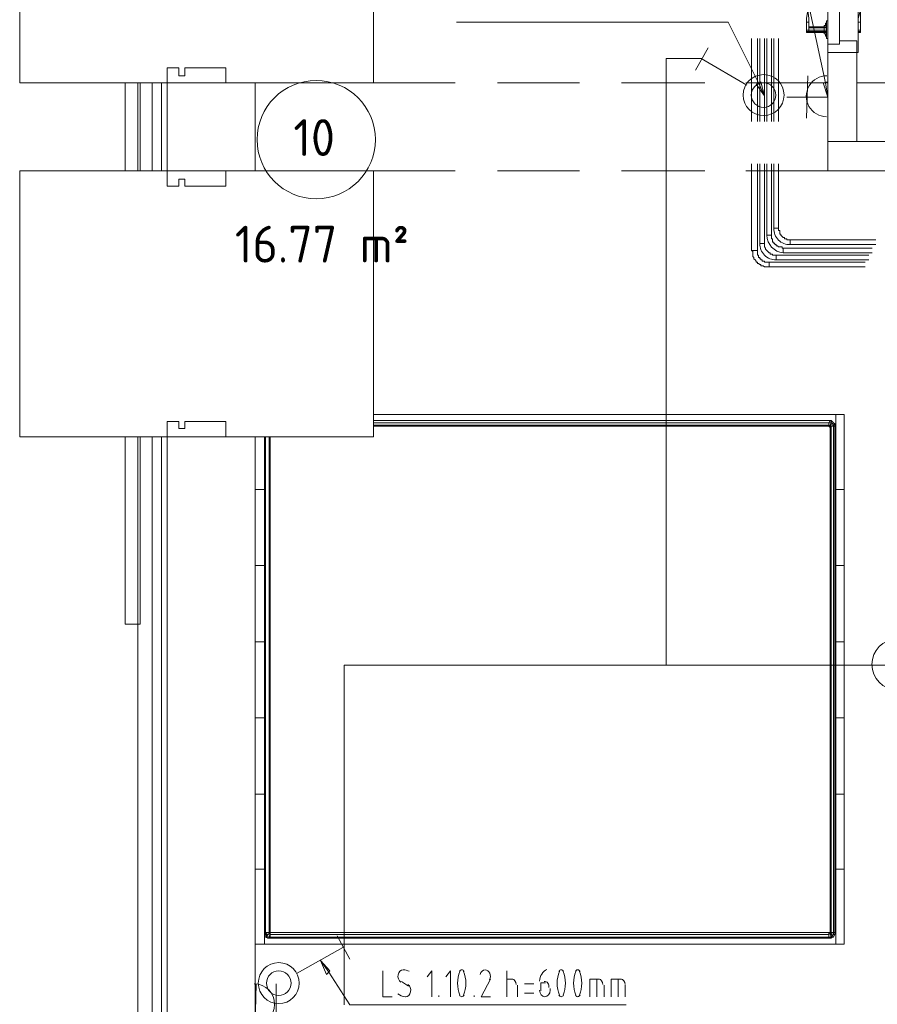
# Model space of a CAD drawing. Header units: millimetres. Extents: x 413 to 305578, y 115 to 38116.
# Tile 126 of 194: x 98678 to 101593, y 10610 to 13954. Entities that reach past the tile are written whole.
import ezdxf

# ---------------------------------------------------------------- set-up
doc = ezdxf.new("R2010")
doc.units = ezdxf.units.MM
for name, color, linetype in [('PDF _0', 1, 'Continuous'), ('PDF _PD-Socket', 1, 'Continuous'), ('PDF _PD-Socket Text', 1, 'Continuous'), ('PDF _Текст', 7, 'Continuous'), ('PDF$_59-60$-$Floor$Plan$-$В_Этаж$02_Сводный$A-AREA-IDEN', 2, 'Continuous')]:
    doc.layers.add(name, color=color, linetype=linetype)
for name, color, linetype, true_color in [('PDF _PD-Lighting', 7, 'Continuous', 0xb80000), ('PDF _PD-Switches', 7, 'Continuous', 0x37dd00), ('PDF$_59-60$-$Floor$Plan$-$В_Этаж$02_Сводный$A-DETL-MBND', 7, 'Continuous', 0xdd3700), ('PDF$_V$line_ifc_RVT-1-В_Этаж$02_Сводный$A-DETL-MBND', 7, 'Continuous', 0xbababa), ('PDF$_V$line_ifc_RVT-1-В_Этаж$02_Сводный$A-DOOR', 7, 'Continuous', 0xbababa), ('PDF$_V$line_ifc_RVT-1-В_Этаж$02_Сводный$A-GENM', 7, 'Continuous', 0xdd6e6e), ('PDF$_V$line_ifc_RVT-1-В_Этаж$02_Сводный$A-PART', 7, 'Continuous', 0xdcdcdc), ('PDF$_V$line_ifc_RVT-1-В_Этаж$02_Сводный$A-WALL', 7, 'Continuous', 0xdcdcdc), ('PDF$_V$line_ifc_RVT-1-В_Этаж$02_Сводный$I-FURN', 7, 'Continuous', 0xbababa)]:
    doc.layers.add(name, color=color, linetype=linetype, true_color=true_color)
doc.styles.add('PDF GOST Common', font='GOST_Common.ttf')

msp = doc.modelspace()

# ---------------------------------------------------------------- linework, layer by layer
at = {"layer": 'PDF _0', "lineweight": 0}
msp.add_lwpolyline([(101416, 13739.5), (101340.3, 14093.6), (101240.9, 14093.6), (100472.9, 14093.6)], dxfattribs=at)
at = {"layer": 'PDF _0', "color": 82, "lineweight": 0, "true_color": 0x37dd00}
for points in [[(101189.1, 13739.5), (101085.7, 13946.4), (100986.2, 13946.4), (100162.5, 13946.4)], [(99728.8, 10719.3), (99800.4, 10607.8), (99899.9, 10607.8), (100739.5, 10607.8)]]:
    msp.add_lwpolyline(points, dxfattribs=at)
at = {"layer": 'PDF _PD-Lighting', "lineweight": 0}
for points in [[(100994.2, 13823), (100874.8, 13823), (100874.8, 11761.8), (101662.7, 11761.8)], [(100874.8, 11761.8), (99780.5, 11761.8), (99780.5, 10798.8)]]:
    msp.add_lwpolyline(points, dxfattribs=at)
msp.add_circle((101659.7, 11764.3), 85.6, dxfattribs=at)
at = {"layer": 'PDF _PD-Socket', "lineweight": 0}
for points in [[(101356.3, 13763.3), (101352.3, 13620.1)], [(101423.9, 13763.3), (101423.9, 13620.1)], [(101423.9, 13691.7), (101284.6, 13691.7)], [(99478.1, 10540.2), (99482.1, 10679.5)], [(99549.7, 10536.2), (99549.7, 10679.5)]]:
    msp.add_lwpolyline(points, dxfattribs=at)
for centre, start, end in [((101420.9, 13694.3), 89.5264, 269.5264), ((99475, 10610.3), 269.5264, 89.5264)]:
    msp.add_arc(centre, 69.6, start, end, dxfattribs=at)
at = {"layer": 'PDF _PD-Socket Text', "lineweight": 0}
msp.add_lwpolyline([(101423.9, 13743.4), (101423.9, 13691.7), (101408, 13739.5)], close=True, dxfattribs=at)
msp.add_lwpolyline([(101423.9, 13691.7), (101416, 13739.5)], dxfattribs=at)
at = {"layer": 'PDF _PD-Switches', "lineweight": 0}
for points in [[(100974.3, 13783.2), (101018, 13858.8)], [(101149.3, 13731.5), (100994.2, 13823)], [(101209, 13695.7), (101189.1, 13739.5)], [(99800.4, 10763), (99756.6, 10842.6)], [(99621.3, 10715.3), (99776.5, 10802.8)], [(99700.9, 10759), (99728.8, 10719.3)], [(99911.8, 10723.2), (99911.8, 10635.7), (99943.6, 10635.7)], [(100078.9, 10635.7), (100078.9, 10723.2), (100063, 10703.3)], [(100142.6, 10635.7), (100142.6, 10723.2), (100126.7, 10703.3)], [(100333.6, 10635.7), (100333.6, 10723.2)], [(99975.5, 10687.4), (99999.4, 10671.5)], [(100277.9, 10695.4), (100246.1, 10635.7), (100277.9, 10635.7)], [(100333.6, 10695.4), (100353.5, 10695.4)], [(100369.4, 10675.5), (100369.4, 10635.7)], [(100425.1, 10679.5), (100393.3, 10679.5)], [(100464.9, 10683.4), (100449, 10683.4), (100449, 10655.6)], [(100616.1, 10635.7), (100616.1, 10695.4), (100648, 10695.4)], [(100640, 10635.7), (100640, 10695.4)], [(100663.9, 10675.5), (100663.9, 10635.7)], [(100687.8, 10635.7), (100687.8, 10695.4), (100723.6, 10695.4)], [(100711.6, 10635.7), (100711.6, 10695.4)], [(100735.5, 10675.5), (100735.5, 10635.7)], [(100102.8, 10635.7), (100102.8, 10639.7)], [(100222.2, 10635.7), (100222.2, 10639.7)], [(100393.3, 10647.6), (100425.1, 10647.6)], [(100480.8, 10655.6), (100480.8, 10663.5)]]:
    msp.add_lwpolyline(points, dxfattribs=at)
for points in [[(101197.1, 13743.4), (101209, 13695.7), (101181.2, 13735.5)], [(99720.8, 10711.3), (99700.9, 10759), (99732.7, 10723.2)]]:
    msp.add_lwpolyline(points, close=True, dxfattribs=at)
for centre, radius in [((101206, 13698.2), 69.6), ((101206, 13698.2), 41.8), ((99558.6, 10681.9), 69.6), ((99558.6, 10681.9), 41.8)]:
    msp.add_circle(centre, radius, dxfattribs=at)
for centre, radius, start, end in [((99981.2, 10683.9), 43.3, 61.8485, 89.0803), ((100275.2, 10681.4), 108.7, 158.1093, 201.8907), ((100085.6, 10681.4), 108.7, 338.1093, 21.8907), ((100251.8, 10705.3), 26.1, 333.6168, 24.042), ((100613.4, 10681.4), 108.7, 158.1093, 201.8907), ((100423.8, 10681.4), 108.7, 338.1093, 21.8907), ((100669.2, 10681.4), 108.7, 158.1093, 201.8907), ((100479.5, 10681.4), 108.7, 338.1093, 21.8907)]:
    msp.add_arc(centre, radius, start, end, dxfattribs=at)
for points in [[(99964, 10710.4), (99962.1, 10700.5), (99966, 10690.4), (99973.3, 10685.8)], [(99981.4, 10727.2), (99973.1, 10727.2), (99965.9, 10720.2), (99964, 10710.4)], [(100180.4, 10727.2), (100177.3, 10727.2), (100174.3, 10725.1), (100172.4, 10721.6)], [(100188.4, 10721.6), (100186.5, 10725.1), (100183.6, 10727.2), (100180.4, 10727.2)], [(100260.2, 10727.2), (100252.1, 10727.3), (100244.9, 10720.8), (100242.8, 10711.3)], [(100275.6, 10716), (100272.5, 10722.9), (100266.4, 10727.2), (100259.9, 10727.2)], [(100470, 10728.5), (100455.8, 10722.3), (100446, 10706.5), (100445.1, 10688.3)], [(100518.6, 10727.2), (100515.5, 10727.2), (100512.5, 10725.1), (100510.6, 10721.6)], [(100526.6, 10721.6), (100524.8, 10725.1), (100521.8, 10727.2), (100518.6, 10727.2)], [(100574.3, 10727.2), (100571.2, 10727.2), (100568.2, 10725.1), (100566.4, 10721.6)], [(100582.3, 10721.6), (100580.5, 10725.1), (100577.5, 10727.2), (100574.3, 10727.2)], [(100006.8, 10652.5), (100008.7, 10662.4), (100004.9, 10672.5), (99997.5, 10677.1)], [(100365.4, 10677.5), (100365.4, 10687.4), (100359.2, 10695.4), (100351.5, 10695.4)], [(100472.8, 10682.2), (100469.7, 10686.1), (100465.4, 10688), (100461, 10687.3)], [(100476.7, 10667.1), (100477.3, 10672.6), (100475.9, 10678.2), (100472.8, 10682.2)], [(100659.9, 10677.5), (100659.9, 10687.4), (100653.7, 10695.4), (100646, 10695.4)], [(100735.5, 10677.5), (100735.5, 10687.4), (100729.3, 10695.4), (100721.6, 10695.4)], [(99963.4, 10645.9), (99970.6, 10639.7), (99978.9, 10636.2), (99987.6, 10635.7)], [(99989.5, 10635.7), (99997.8, 10635.7), (100004.9, 10642.7), (100006.8, 10652.5)], [(100172.4, 10641.3), (100174.3, 10637.8), (100177.3, 10635.7), (100180.4, 10635.7)], [(100180.4, 10635.7), (100183.6, 10635.7), (100186.5, 10637.8), (100188.4, 10641.3)], [(100445, 10657.6), (100445, 10645.5), (100453, 10635.7), (100462.9, 10635.7)], [(100462.9, 10635.7), (100472.8, 10635.7), (100480.8, 10645.5), (100480.8, 10657.6)], [(100510.6, 10641.3), (100512.5, 10637.8), (100515.5, 10635.7), (100518.6, 10635.7)], [(100518.6, 10635.7), (100521.8, 10635.7), (100524.8, 10637.8), (100526.6, 10641.3)], [(100566.4, 10641.3), (100568.2, 10637.8), (100571.2, 10635.7), (100574.3, 10635.7)], [(100574.3, 10635.7), (100577.5, 10635.7), (100580.5, 10637.8), (100582.3, 10641.3)]]:
    msp.add_open_spline(points, degree=3, dxfattribs=at)
at = {"layer": 'PDF$_59-60$-$Floor$Plan$-$В_Этаж$02_Сводный$A-AREA-IDEN', "lineweight": 0}
msp.add_circle((99685.9, 13547), 200.9, dxfattribs=at)
at = {"layer": 'PDF$_59-60$-$Floor$Plan$-$В_Этаж$02_Сводный$A-DETL-MBND', "color": 5, "lineweight": 0}
for points in [[(101165.3, 13890.7), (101165.3, 13608.2)], [(101185.2, 13608.2), (101185.2, 13890.7)], [(101217, 13890.7), (101217, 13608.2)], [(101232.9, 13608.2), (101232.9, 13890.7)], [(101165.3, 13464.9), (101165.3, 13170.4), (101185.2, 13170.4), (101185.2, 13464.9)], [(101217, 13464.9), (101217, 13222.2), (101232.9, 13222.2), (101232.9, 13464.9)], [(101575.1, 13178.4), (101272.7, 13178.4), (101272.7, 13162.5), (101575.1, 13162.5)], [(101551.2, 13130.6), (101224.9, 13130.6), (101224.9, 13114.7), (101551.2, 13114.7)]]:
    msp.add_lwpolyline(points, dxfattribs=at)
at = {"layer": 'PDF$_59-60$-$Floor$Plan$-$В_Этаж$02_Сводный$A-DETL-MBND', "color": 1, "lineweight": 0}
for points in [[(101193.1, 13890.7), (101193.1, 13608.2)], [(101209, 13608.2), (101209, 13890.7)], [(101240.9, 13890.7), (101240.9, 13608.2)], [(101256.8, 13608.2), (101256.8, 13890.7)], [(101193.1, 13464.9), (101193.1, 13194.3), (101209, 13194.3), (101209, 13464.9)], [(101240.9, 13464.9), (101240.9, 13246), (101256.8, 13246), (101256.8, 13464.9)], [(101587.1, 13206.3), (101296.6, 13206.3), (101296.6, 13190.3), (101587.1, 13190.3)], [(101563.2, 13154.5), (101248.8, 13154.5), (101248.8, 13138.6), (101563.2, 13138.6)]]:
    msp.add_lwpolyline(points, dxfattribs=at)
for points in [[(101296.6, 13190.3), (101296.6, 13206.3), (101292.6, 13206.3), (101288.6, 13206.3), (101284.6, 13206.3), (101284.6, 13210.2), (101280.7, 13210.2), (101276.7, 13210.2), (101276.7, 13214.2), (101272.7, 13214.2), (101268.7, 13218.2), (101264.7, 13222.2), (101264.7, 13226.1), (101260.8, 13226.1), (101260.8, 13230.1), (101260.8, 13234.1), (101260.8, 13238.1), (101256.8, 13238.1), (101256.8, 13242.1), (101256.8, 13246), (101240.9, 13246, 0.43607)], [(101248.8, 13138.6), (101248.8, 13154.5), (101244.8, 13154.5), (101240.9, 13154.5), (101236.9, 13154.5), (101236.9, 13158.5), (101232.9, 13158.5), (101228.9, 13158.5), (101228.9, 13162.5), (101224.9, 13162.5), (101221, 13166.5), (101217, 13170.4), (101213, 13174.4), (101213, 13178.4), (101209, 13182.4), (101209, 13186.4), (101209, 13190.3), (101209, 13194.3), (101193.1, 13194.3, 0.428571)]]:
    msp.add_lwpolyline(points, format="xyb", close=True, dxfattribs=at)
at = {"layer": 'PDF$_59-60$-$Floor$Plan$-$В_Этаж$02_Сводный$A-DETL-MBND', "color": 5, "lineweight": 0}
msp.add_lwpolyline([(101272.7, 13162.5), (101272.7, 13178.4), (101268.7, 13178.4), (101268.7, 13182.4), (101264.7, 13182.4), (101260.8, 13182.4), (101256.8, 13182.4), (101252.8, 13186.4), (101248.8, 13186.4), (101248.8, 13190.3), (101244.8, 13190.3), (101244.8, 13194.3), (101240.9, 13194.3), (101240.9, 13198.3), (101236.9, 13198.3), (101236.9, 13202.3), (101236.9, 13206.3), (101236.9, 13210.2), (101232.9, 13210.2), (101232.9, 13214.2), (101232.9, 13218.2), (101232.9, 13222.2), (101217, 13222.2, 0.380199)], format="xyb", close=True, dxfattribs=at)
msp.add_lwpolyline([(101224.9, 13130.6), (101221, 13130.6), (101217, 13130.6), (101213, 13130.6), (101209, 13130.6), (101209, 13134.6), (101205.1, 13134.6), (101201.1, 13134.6), (101201.1, 13138.6), (101197.1, 13138.6), (101197.1, 13142.6), (101193.1, 13142.6), (101193.1, 13146.6), (101189.1, 13146.6), (101189.1, 13150.5), (101189.1, 13154.5), (101185.2, 13154.5), (101185.2, 13158.5), (101185.2, 13162.5), (101185.2, 13166.5), (101185.2, 13170.4), (101165.3, 13170.4), (101169.2, 13166.5), (101169.2, 13162.5), (101169.2, 13158.5), (101169.2, 13154.5), (101169.2, 13150.5), (101173.2, 13146.6), (101173.2, 13142.6), (101177.2, 13138.6), (101181.2, 13134.6), (101181.2, 13130.6), (101185.2, 13130.6), (101185.2, 13126.7), (101189.1, 13126.7), (101193.1, 13122.7), (101197.1, 13122.7), (101197.1, 13118.7), (101201.1, 13118.7), (101205.1, 13118.7), (101209, 13114.7), (101213, 13114.7), (101217, 13114.7), (101221, 13114.7), (101224.9, 13114.7)], close=True, dxfattribs=at)
at = {"layer": 'PDF$_V$line_ifc_RVT-1-В_Этаж$02_Сводный$A-DETL-MBND', "lineweight": 0}
for points in [[(100158.5, 13739.5), (99880, 13739.5)], [(100580.3, 13739.5), (100301.8, 13739.5)], [(101006.1, 13739.5), (100723.6, 13739.5)], [(101423.9, 13739.5), (101145.4, 13739.5)], [(100158.5, 13441), (99880, 13441)], [(100580.3, 13441), (100301.8, 13441)], [(101006.1, 13441), (100723.6, 13441)], [(101423.9, 13441), (101145.4, 13441)]]:
    msp.add_lwpolyline(points, close=True, dxfattribs=at)
for points in [[(99880, 13739.5), (100158.5, 13739.5)], [(100301.8, 13739.5), (100580.3, 13739.5)], [(100723.6, 13739.5), (101006.1, 13739.5)], [(101145.4, 13739.5), (101423.9, 13739.5)], [(101523.4, 13739.5), (101861.6, 13739.5), (101523.4, 13739.5), (101798, 13739.5)], [(99880, 13441), (100158.5, 13441)], [(100301.8, 13441), (100580.3, 13441)], [(100723.6, 13441), (101006.1, 13441)], [(101145.4, 13441), (101423.9, 13441)]]:
    msp.add_lwpolyline(points, dxfattribs=at)
at = {"layer": 'PDF$_V$line_ifc_RVT-1-В_Этаж$02_Сводный$A-DOOR', "lineweight": 0}
for points in [[(101352.3, 13946.4), (101360.2, 13946.4), (101360.2, 13958.3), (101356.3, 13986.2), (101352.3, 13958.3)], [(101527.4, 13958.3), (101527.4, 13946.4), (101535.3, 13946.4), (101535.3, 13958.3), (101535.3, 13986.2)], [(101412, 13930.5), (101360.2, 13930.5)], [(101527.4, 13918.5), (101527.4, 13914.6), (101527.4, 13910.6), (101527.4, 13914.6)]]:
    msp.add_lwpolyline(points, close=True, dxfattribs=at)
at = {"layer": 'PDF$_V$line_ifc_RVT-1-В_Этаж$02_Сводный$A-DOOR', "color": 53, "lineweight": 0, "true_color": 0xdddd6e}
for points in [[(101463.7, 13870.8), (101463.7, 14002.1), (101423.9, 14002.1), (101423.9, 13870.8)], [(101523.4, 13882.7), (101463.7, 13882.7), (101463.7, 13870.8), (101423.9, 13870.8), (101423.9, 13842.9), (101523.4, 13842.9)]]:
    msp.add_lwpolyline(points, close=True, dxfattribs=at)
at = {"layer": 'PDF$_V$line_ifc_RVT-1-В_Этаж$02_Сводный$A-DOOR', "lineweight": 0}
for points in [[(101352.3, 13910.6), (101360.2, 13910.6), (101352.3, 13910.6), (101352.3, 13914.6), (101352.3, 13918.5), (101352.3, 13946.4), (101360.2, 13946.4), (101360.2, 13918.5), (101412, 13918.5), (101412, 13926.5), (101360.2, 13926.5)], [(101423.9, 13950.4), (101419.9, 13950.4), (101419.9, 13890.7), (101423.9, 13890.7)], [(101535.3, 13918.5), (101527.4, 13918.5), (101527.4, 13946.4), (101535.3, 13946.4), (101535.3, 13918.5), (101535.3, 13914.6), (101535.3, 13910.6), (101527.4, 13910.6), (101535.3, 13910.6)], [(101352.3, 13914.6), (101360.2, 13914.6), (101360.2, 13910.6), (101412, 13910.6), (101360.2, 13910.6), (101360.2, 13914.6), (101360.2, 13918.5), (101352.3, 13918.5)], [(101360.2, 13918.5), (101360.2, 13914.6), (101412, 13914.6), (101412, 13918.5), (101419.9, 13918.5)], [(101419.9, 13926.5), (101412, 13926.5), (101412, 13930.5), (101412, 13934.4), (101419.9, 13934.4)], [(101412, 13930.5), (101419.9, 13930.5)], [(101419.9, 13906.6), (101412, 13906.6), (101412, 13910.6), (101412, 13914.6), (101419.9, 13914.6)], [(101416, 13934.4), (101416, 13938.4), (101416, 13942.4), (101419.9, 13942.4)], [(101416, 13938.4), (101419.9, 13938.4)], [(101527.4, 13930.5), (101527.4, 13930.5)], [(101527.4, 13930.5), (101527.4, 13930.5)], [(101527.4, 13926.5), (101527.4, 13926.5)], [(101527.4, 13918.5), (101527.4, 13918.5)], [(101527.4, 13914.6), (101527.4, 13914.6)], [(101527.4, 13914.6), (101535.3, 13914.6)], [(101352.3, 13910.6), (101352.3, 13910.6)], [(101360.2, 13910.6), (101360.2, 13910.6)], [(101360.2, 13910.6), (101360.2, 13910.6)], [(101419.9, 13910.6), (101412, 13910.6)], [(101419.9, 13898.6), (101416, 13898.6), (101416, 13902.6), (101416, 13906.6)], [(101419.9, 13902.6), (101416, 13902.6)], [(101527.4, 13910.6), (101527.4, 13910.6)], [(101527.4, 13910.6), (101527.4, 13910.6)], [(101527.4, 13910.6), (101527.4, 13910.6)], [(101535.3, 13910.6), (101535.3, 13910.6)]]:
    msp.add_lwpolyline(points, dxfattribs=at)
at = {"layer": 'PDF$_V$line_ifc_RVT-1-В_Этаж$02_Сводный$A-GENM', "lineweight": 0}
for points in [[(99880, 13739.5), (99880, 14638.8), (98678.3, 14638.8), (98678.3, 13739.5)], [(101527.4, 13842.9), (101527.4, 14642.7), (101423.9, 14642.7), (101423.9, 13842.9)], [(99036.4, 13739.5), (99036.4, 13441), (99060.3, 13441), (99088.1, 13441), (99088.1, 13739.5), (99060.3, 13739.5)], [(99880, 12537.7), (99880, 13441), (98678.3, 13441), (98678.3, 12537.7)], [(99036.4, 12537.7), (99036.4, 11901.1), (99088.1, 11901.1), (99088.1, 12537.7)]]:
    msp.add_lwpolyline(points, close=True, dxfattribs=at)
at = {"layer": 'PDF$_V$line_ifc_RVT-1-В_Этаж$02_Сводный$A-PART', "lineweight": 0}
msp.add_lwpolyline([(99378.6, 13739.5), (99378.6, 13791.2), (99239.3, 13791.2), (99239.3, 13763.3), (99219.4, 13763.3), (99219.4, 13791.2), (99179.6, 13791.2), (99179.6, 13739.5), (99179.6, 13441), (99179.6, 13739.5), (99159.7, 13739.5), (99159.7, 13441), (99179.6, 13441), (99478.1, 13441), (99478.1, 13739.5), (99179.6, 13739.5)], dxfattribs=at)
for points in [[(99080.2, 13739.5), (99080.2, 13441), (99127.9, 13441), (99127.9, 13739.5)], [(99159.7, 13441), (99159.7, 13739.5), (99127.9, 13739.5), (99127.9, 13441)], [(99239.3, 13413.2), (99239.3, 13389.3), (99378.6, 13389.3), (99378.6, 13441), (99179.6, 13441), (99179.6, 13389.3), (99219.4, 13389.3), (99219.4, 13413.2)], [(99239.3, 12589.5), (99239.3, 12565.6), (99219.4, 12565.6), (99219.4, 12589.5), (99179.6, 12589.5), (99179.6, 12537.7), (99378.6, 12537.7), (99378.6, 12589.5)], [(99080.2, 12537.7), (99080.2, 9963.2), (99127.9, 9963.2), (99127.9, 12537.7)], [(99159.7, 9680.7), (99159.7, 12537.7), (99127.9, 12537.7), (99127.9, 9680.7)], [(99159.7, 12537.7), (99159.7, 9963.2), (99179.6, 9963.2), (99179.6, 12537.7)], [(99478.1, 8411.3), (99478.1, 12537.7), (99179.6, 12537.7), (99179.6, 9963.2), (99386.6, 9963.2), (99386.6, 8411.3)]]:
    msp.add_lwpolyline(points, close=True, dxfattribs=at)
at = {"layer": 'PDF$_V$line_ifc_RVT-1-В_Этаж$02_Сводный$A-WALL', "lineweight": 0}
for points in [[(101523.4, 13540.5), (101523.4, 13842.9), (101423.9, 13842.9), (101423.9, 13540.5)], [(99080.2, 13739.5), (99080.2, 13441), (99127.9, 13441), (99127.9, 13739.5)], [(99159.7, 13441), (99159.7, 13739.5), (99127.9, 13739.5), (99127.9, 13441)], [(101423.9, 13441), (103680.1, 13441), (103680.1, 13540.5), (101423.9, 13540.5)], [(99239.3, 13413.2), (99239.3, 13389.3), (99378.6, 13389.3), (99378.6, 13441), (99179.6, 13441), (99179.6, 13389.3), (99219.4, 13389.3), (99219.4, 13413.2)], [(99239.3, 12589.5), (99239.3, 12565.6), (99219.4, 12565.6), (99219.4, 12589.5), (99179.6, 12589.5), (99179.6, 12537.7), (99378.6, 12537.7), (99378.6, 12589.5)], [(99080.2, 12537.7), (99080.2, 9963.2), (99127.9, 9963.2), (99127.9, 12537.7)], [(99159.7, 9680.7), (99159.7, 12537.7), (99127.9, 12537.7), (99127.9, 9680.7)], [(99159.7, 12537.7), (99159.7, 9963.2), (99179.6, 9963.2), (99179.6, 12537.7)], [(99478.1, 8411.3), (99478.1, 12537.7), (99179.6, 12537.7), (99179.6, 9963.2), (99386.6, 9963.2), (99386.6, 8411.3)]]:
    msp.add_lwpolyline(points, close=True, dxfattribs=at)
msp.add_lwpolyline([(99378.6, 13739.5), (99378.6, 13791.2), (99239.3, 13791.2), (99239.3, 13763.3), (99219.4, 13763.3), (99219.4, 13791.2), (99179.6, 13791.2), (99179.6, 13739.5), (99179.6, 13441), (99179.6, 13739.5), (99159.7, 13739.5), (99159.7, 13441), (99179.6, 13441), (99478.1, 13441), (99478.1, 13739.5), (99179.6, 13739.5)], dxfattribs=at)
at = {"layer": 'PDF$_V$line_ifc_RVT-1-В_Этаж$02_Сводный$A-WALL', "color": 9, "lineweight": 0, "true_color": 0xbababa}
for points in [[(99080.2, 13441), (99080.2, 13441)], [(99478.1, 13441), (99478.1, 13441)]]:
    msp.add_lwpolyline(points, dxfattribs=at)
msp.add_lwpolyline([(99478.1, 13441), (99390.5, 13441), (99155.8, 13441), (99080.2, 13441), (99155.8, 13441), (99247.3, 13441)], close=True, dxfattribs=at)
at = {"layer": 'PDF$_V$line_ifc_RVT-1-В_Этаж$02_Сводный$I-FURN', "lineweight": 0}
for points in [[(99880, 12613.4), (101451.8, 12613.4), (101451.8, 12358.7), (101479.6, 12358.7), (101451.8, 12358.7), (101451.8, 12613.4), (101479.6, 12613.4), (101451.8, 12613.4)], [(101435.8, 12593.5), (101435.8, 12589.5), (101431.9, 12593.5), (99880, 12593.5), (101431.9, 12593.5), (101435.8, 12593.5), (101443.8, 12585.5), (101447.8, 12581.5), (101451.8, 12573.6), (101447.8, 12573.6), (101447.8, 10854.5), (101451.8, 10854.5), (101447.8, 10846.6), (101443.8, 10838.6), (101435.8, 10834.6), (101431.9, 10834.6), (101427.9, 10838.6), (99529.8, 10838.6), (99529.8, 10834.6)], [(99880, 12585.5), (101427.9, 12585.5), (101431.9, 12593.5)], [(99880, 12577.5), (101427.9, 12577.5), (101427.9, 12585.5), (101435.8, 12585.5), (101435.8, 12589.5), (101443.8, 12585.5), (101447.8, 12581.5), (101447.8, 12573.6), (101443.8, 12573.6), (101443.8, 12577.5), (101435.8, 12573.6), (101431.9, 12577.5), (101439.8, 12581.5), (101443.8, 12577.5), (101447.8, 12581.5)], [(99880, 12573.6), (101427.9, 12573.6), (101427.9, 12577.5), (101431.9, 12577.5), (101435.8, 12585.5), (101439.8, 12581.5), (101443.8, 12585.5)], [(101431.9, 12593.5), (101431.9, 12593.5)], [(101431.9, 12577.5), (101431.9, 12577.5)], [(101443.8, 12585.5), (101443.8, 12585.5)], [(101447.8, 12581.5), (101447.8, 12581.5)], [(99529.8, 10854.5), (99525.8, 10850.6), (99529.8, 10854.5), (99529.8, 10850.6), (99525.8, 10850.6), (99517.9, 10842.6), (99517.9, 10846.6), (99513.9, 10846.6), (99509.9, 10854.5), (99509.9, 10846.6), (99513.9, 10838.6), (99521.8, 10834.6), (99529.8, 10834.6), (101431.9, 10834.6), (101435.8, 10834.6), (101443.8, 10838.6), (101447.8, 10846.6), (101443.8, 10846.6), (101443.8, 10854.5), (101443.8, 12573.6), (101435.8, 12573.6), (101435.8, 10854.5), (101443.8, 10854.5), (101447.8, 10854.5), (101447.8, 10846.6)], [(101427.9, 12573.6), (101427.9, 12573.6)], [(101431.9, 12569.6), (101431.9, 10854.5), (101435.8, 10854.5), (101435.8, 10850.6), (101443.8, 10846.6), (101439.8, 10842.6), (101443.8, 10838.6)], [(101435.8, 12573.6), (101435.8, 12573.6)], [(99525.8, 12537.7), (99525.8, 10854.5), (99525.8, 10850.6), (99517.9, 10846.6), (99513.9, 10854.5), (99509.9, 10854.5), (99509.9, 12537.7), (99509.9, 12358.7), (99509.9, 12100), (99509.9, 11841.4), (99509.9, 11582.7), (99509.9, 11324.1), (99509.9, 11069.4), (99509.9, 10814.8), (99509.9, 11069.4), (99478.1, 11069.4), (99509.9, 11069.4), (99509.9, 11324.1), (99478.1, 11324.1), (99509.9, 11324.1), (99509.9, 11582.7), (99478.1, 11582.7), (99509.9, 11582.7), (99509.9, 11841.4), (99478.1, 11841.4), (99509.9, 11841.4), (99509.9, 12100), (99478.1, 12100), (99509.9, 12100), (99509.9, 12358.7), (99478.1, 12358.7), (99509.9, 12358.7), (99509.9, 12537.7)], [(99529.8, 12537.7), (99529.8, 10854.5), (99525.8, 10854.5), (99513.9, 10854.5), (99513.9, 12537.7)], [(99780.5, 10814.8), (101451.8, 10814.8), (101451.8, 11069.4), (101479.6, 11069.4), (101479.6, 11324.1), (101479.6, 11582.7), (101479.6, 11841.4), (101479.6, 12100), (101479.6, 12358.7), (101479.6, 12100), (101479.6, 11841.4), (101479.6, 11582.7), (101479.6, 11324.1), (101479.6, 11069.4), (101479.6, 10814.8), (101451.8, 10814.8), (101479.6, 10814.8), (101479.6, 11069.4), (101451.8, 11069.4), (101451.8, 11324.1), (101479.6, 11324.1), (101451.8, 11324.1), (101451.8, 11582.7), (101479.6, 11582.7), (101451.8, 11582.7), (101451.8, 11841.4), (101479.6, 11841.4), (101451.8, 11841.4), (101451.8, 12100), (101479.6, 12100), (101451.8, 12100), (101451.8, 11841.4), (101451.8, 11582.7), (101451.8, 11324.1), (101451.8, 11069.4), (101451.8, 10814.8)], [(99509.9, 10854.5), (99509.9, 10854.5)], [(99509.9, 10846.6), (99513.9, 10846.6), (99517.9, 10838.6), (99517.9, 10842.6), (99525.8, 10838.6), (99529.8, 10850.6), (99529.8, 10846.6), (99529.8, 10838.6), (99525.8, 10838.6), (99521.8, 10834.6)], [(101431.9, 10834.6), (99529.8, 10834.6), (99521.8, 10834.6), (99517.9, 10838.6), (99513.9, 10838.6)], [(99525.8, 10850.6), (99525.8, 10850.6)], [(99529.8, 10854.5), (99529.8, 10854.5)], [(99529.8, 10854.5), (99529.8, 10854.5)], [(101427.9, 10854.5), (101427.9, 10854.5)], [(101431.9, 10854.5), (101435.8, 10850.6), (101431.9, 10850.6), (101431.9, 10854.5), (101431.9, 10850.6), (101439.8, 10842.6), (101435.8, 10838.6), (101435.8, 10834.6)], [(101431.9, 10850.6), (101431.9, 10850.6)], [(101443.8, 10838.6), (101443.8, 10838.6)], [(101447.8, 10846.6), (101447.8, 10846.6)], [(99478.1, 10814.8), (99780.5, 10814.8), (99780.5, 10607.8)], [(99521.8, 10834.6), (99521.8, 10834.6)], [(99529.8, 10834.6), (99529.8, 10834.6)], [(101431.9, 10834.6), (101431.9, 10834.6)], [(101435.8, 10834.6), (101435.8, 10834.6)]]:
    msp.add_lwpolyline(points, dxfattribs=at)
for points in [[(101479.6, 12613.4), (101479.6, 12358.7)], [(101435.8, 12573.6), (101431.9, 12569.6), (101427.9, 12573.6), (101431.9, 12573.6), (101431.9, 12577.5), (101431.9, 12573.6)], [(101451.8, 12358.7), (101451.8, 12100)], [(99529.8, 10846.6), (99529.8, 10854.5), (101427.9, 10854.5), (101427.9, 10846.6), (101431.9, 10850.6), (101435.8, 10838.6), (101427.9, 10838.6), (101427.9, 10846.6)], [(101431.9, 10854.5), (101427.9, 10854.5)]]:
    msp.add_lwpolyline(points, close=True, dxfattribs=at)

# ---------------------------------------------------------------- texts
at = {"layer": 'PDF _Текст', "color": 2, "char_height": 125.02, "attachment_point": 4, "style": 'PDF GOST Common'}
for s, insert in [('10', (99608.3, 13554)), ('16.77 m²', (99409.4, 13191.9))]:
    msp.add_mtext(s, dxfattribs=dict(at, insert=insert))

doc.saveas('drawing.dxf')
